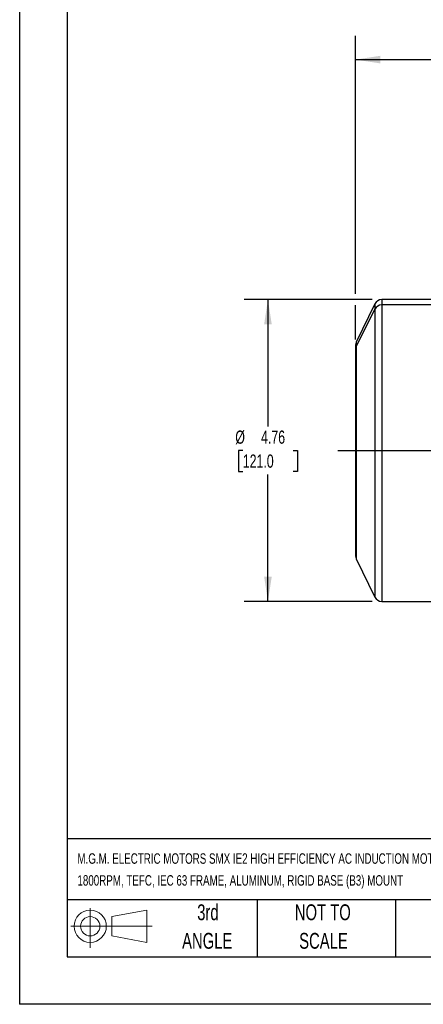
# Model space of a CAD drawing. Header units: inches. Extents: x 0 to 33, y 0 to 25.5.
# Tile 1 of 19: x 0 to 6.4, y 0 to 15.5. Entities that reach past the tile are written whole.
import ezdxf

# ---------------------------------------------------------------- set-up
doc = ezdxf.new("R2010")
doc.units = ezdxf.units.IN
doc.header["$LTSCALE"] = 3
doc.header["$MEASUREMENT"] = 0
doc.linetypes.add('CENTERX2', pattern=[0.8, 0.5, -0.1, 0.1, -0.1])
doc.layers.add('CENTER', color=40, linetype='CENTERX2')
doc.layers.add('SLD-DEFPOINTS', color=7, linetype='Continuous')
doc.layers.add('DIMENSIONS', color=140, linetype='Continuous', lineweight=25)
doc.layers.add('TEXT', color=140, linetype='Continuous', lineweight=25)
doc.styles.add('SLDTEXTSTYLE0', font='TXT', dxfattribs={"width": 0.7})
doc.dimstyles.new('SLDDIMSTYLE1', dxfattribs={"dimtxt": 0.208333, "dimasz": 0.39, "dimexe": 0, "dimexo": 0.0625, "dimgap": 0.052083, "dimtad": 0, "dimtih": 1, "dimtoh": 1, "dimrnd": 1e-09, "dimzin": 12, "dimdsep": 46, "dimtxsty": 'SLDTEXTSTYLE0', "dimsah": 1, "dimcen": 0.09, "dimadec": 0, "dimazin": 3, "dimtfac": 1, "dimtofl": 0, "dimtmove": 0, "dimatfit": 3, "dimfxl": 0, "dimfrac": 2, "dimtolj": 1, "dimtzin": 12, "dimarcsym": 0})

# ---------------------------------------------------------------- blocks, each defined once
blk = doc.blocks.new('Block11')
at = {"color": 7, "linetype": 'Continuous', "lineweight": 18}
for p, q in [((0.306, 0.627), (0.306, 0)), ((0.647, 0.492), (1.202, 0.594)), ((0.647, 0.189), (0.647, 0.492)), ((1.202, 0.594), (1.202, 0.086)), ((0, 0.34), (1.284, 0.34)), ((0.647, 0.189), (1.202, 0.086))]:
    blk.add_line(p, q, dxfattribs=at)
for radius in [0.254, 0.152]:
    blk.add_circle((0.306, 0.34), radius, dxfattribs=at)
blk = doc.blocks.new('Block12')
at = {"layer": 'SLD-DEFPOINTS'}
blk.add_blockref('Block11', (0, 0), dxfattribs=at)
blk = doc.blocks.new('SW_NOTE_0_1')
at = {"layer": 'TEXT', "color": 0, "linetype": 'CENTERX2', "lineweight": 18, "char_height": 0.165, "attachment_point": 1, "style": 'SLDTEXTSTYLE0'}
for s, insert in [('M.G.M. ELECTRIC MOTORS SMX IE2 HIGH EFFICIENCY AC INDUCTION MOTOR, GENERAL PURPOSE AND INVERTER RATED, 1/4HP, 3-PHASE, 230/460 VAC,', (0, 0.213)), ('1800RPM, TEFC, IEC 63 FRAME, ALUMINUM, RIGID BASE (B3) MOUNT', (0, -0.132))]:
    blk.add_mtext(s, dxfattribs=dict(at, insert=insert))
blk = doc.blocks.new('SW_NOTE_0_5')
at = {"layer": 'TEXT', "color": 0, "linetype": 'CENTERX2', "lineweight": 18, "char_height": 0.25, "attachment_point": 2, "style": 'SLDTEXTSTYLE0'}
for s, insert in [('NOT TO', (0.621, 0.322)), ('SCALE', (0.632, -0.129))]:
    blk.add_mtext(s, dxfattribs=dict(at, insert=insert))
blk = doc.blocks.new('SW_NOTE_0_6')
at = {"layer": 'TEXT', "color": 0, "linetype": 'CENTERX2', "lineweight": 18, "char_height": 0.25, "attachment_point": 2, "style": 'SLDTEXTSTYLE0'}
for s, insert in [('3rd', (0.273, 0.322)), ('ANGLE', (0.262, -0.129))]:
    blk.add_mtext(s, dxfattribs=dict(at, insert=insert))
blk = doc.blocks.new('_D_4')
at = {"layer": 'DIMENSIONS'}
for p, q in [((5.565, 11.12), (3.544, 11.12)), ((3.919, 11.12), (3.919, 9.116)), ((3.522, 8.739), (3.452, 8.739)), ((3.452, 8.739), (3.452, 8.407)), ((4.315, 8.739), (4.385, 8.739)), ((4.385, 8.739), (4.385, 8.407)), ((3.452, 8.407), (3.522, 8.407)), ((4.385, 8.407), (4.315, 8.407)), ((3.919, 6.357), (3.919, 8.361)), ((5.565, 6.357), (3.544, 6.357))]:
    blk.add_line(p, q, dxfattribs=at)
for points in [[(3.919, 11.12), (3.859, 10.73), (3.979, 10.73)], [(3.919, 6.357), (3.979, 6.747), (3.859, 6.747)]]:
    blk.add_solid(points, dxfattribs=at)
at = {"layer": 'DIMENSIONS', "char_height": 0.2083, "attachment_point": 1, "style": 'SLDTEXTSTYLE0'}
for s, insert in [('%%c', (3.404, 9.054)), ('4.76', (3.81, 9.054)), ('121.0', (3.522, 8.676))]:
    blk.add_mtext(s, dxfattribs=dict(at, insert=insert))
blk = doc.blocks.new('_D_7')
at = {"layer": 'DIMENSIONS'}
for p, q in [((5.303, 11.21), (5.303, 15.282)), ((13.984, 11.075), (13.984, 15.282)), ((5.303, 14.907), (8.964, 14.907)), ((9.247, 14.906), (9.177, 14.906)), ((9.177, 14.906), (9.177, 14.575)), ((10.039, 14.906), (10.109, 14.906)), ((10.109, 14.906), (10.109, 14.575)), ((13.984, 14.907), (10.322, 14.907)), ((9.177, 14.575), (9.247, 14.575)), ((10.109, 14.575), (10.039, 14.575)), ((5.303, 10.493), (5.303, 11.03)), ((13.984, 9.066), (13.984, 10.895))]:
    blk.add_line(p, q, dxfattribs=at)
for points in [[(5.303, 14.907), (5.693, 14.847), (5.693, 14.967)], [(13.984, 14.907), (13.594, 14.967), (13.594, 14.847)]]:
    blk.add_solid(points, dxfattribs=at)
at = {"layer": 'DIMENSIONS', "char_height": 0.2083, "attachment_point": 1, "style": 'SLDTEXTSTYLE0'}
for s, insert in [('8.68', (9.334, 15.222)), ('220.5', (9.247, 14.844))]:
    blk.add_mtext(s, dxfattribs=dict(at, insert=insert))

msp = doc.modelspace()

# ---------------------------------------------------------------- linework, layer by layer
at = {"color": 7, "linetype": 'Continuous'}
for p in [(0, 25.5), (33, 0)]:
    msp.add_line(p, (0, 0), dxfattribs=at)
for p, q in [((5.609, 11.054), (5.313, 10.447)), ((5.609, 11.054), (5.609, 10.971)), ((7.763, 11.12), (5.715, 11.12)), ((5.715, 11.12), (5.715, 11.035)), ((7.763, 11.035), (5.715, 11.035)), ((5.715, 11.035), (5.715, 6.357)), ((5.609, 10.971), (5.313, 10.385)), ((5.609, 10.971), (5.609, 6.423)), ((5.313, 10.447), (5.313, 10.385)), ((5.303, 10.404), (5.303, 10.343)), ((5.303, 10.343), (5.303, 7.073)), ((5.313, 10.385), (5.313, 7.03)), ((5.313, 7.03), (5.609, 6.423)), ((5.715, 6.357), (7.763, 6.357))]:
    msp.add_line(p, q)
for centre, radius, start, end in [((5.715, 11.002), 0.118, 90, 154), ((5.714, 10.916), 0.119, 89.5492, 152.5756), ((5.401, 10.404), 0.0984, 154, 180), ((5.395, 10.343), 0.092, 153.0943, 179.9682), ((5.401, 7.073), 0.0984, 180, 206), ((5.715, 6.475), 0.118, 206, 270)]:
    msp.add_arc(centre, radius, start, end)
at = {"layer": 'CENTER'}
msp.add_line((5.023, 8.739), (14.086, 8.739), dxfattribs=at)
at = {"layer": 'TEXT'}
for p, q in [((0.75, 24.75), (0.75, 0.75)), ((32.25, 2.613), (0.75, 2.613)), ((32.25, 1.65), (0.75, 1.65)), ((3.75, 1.65), (3.75, 0.75)), ((5.931, 1.65), (5.931, 0.75)), ((0.75, 0.75), (32.25, 0.75))]:
    msp.add_line(p, q, dxfattribs=at)

# ---------------------------------------------------------------- block references
at = {"layer": 'SLD-DEFPOINTS'}
msp.add_blockref('Block12', (0.808, 0.892), dxfattribs=at)
at = {"layer": 'TEXT', "linetype": 'CENTERX2', "lineweight": 18}
for name, p in [('SW_NOTE_0_1', (0.912, 2.17)), ('SW_NOTE_0_6', (2.699, 1.256)), ('SW_NOTE_0_5', (4.164, 1.256))]:
    msp.add_blockref(name, p, dxfattribs=at)

# ---------------------------------------------------------------- dimensions: what is measured, and where the dimension line sits
at = {"layer": 'DIMENSIONS'}
dim = msp.add_linear_dim(base=(5.303, 14.907), p1=(13.984, 8.916), p2=(5.303, 10.343), dimstyle='SLDDIMSTYLE1', dxfattribs=at)
dim.commit()
dim.dimension.update_dxf_attribs({"geometry": '_D_7', "text_midpoint": (9.643, 14.907), "dimtype": 160})
dim = msp.add_linear_dim(base=(3.919, 6.357), p1=(5.715, 11.12), p2=(5.715, 6.357), angle=90, text='%%c <>', dimstyle='SLDDIMSTYLE1', dxfattribs=at)
dim.commit()
dim.dimension.update_dxf_attribs({"geometry": '_D_4', "text_midpoint": (3.919, 8.739), "dimtype": 160})

doc.saveas('drawing.dxf')
